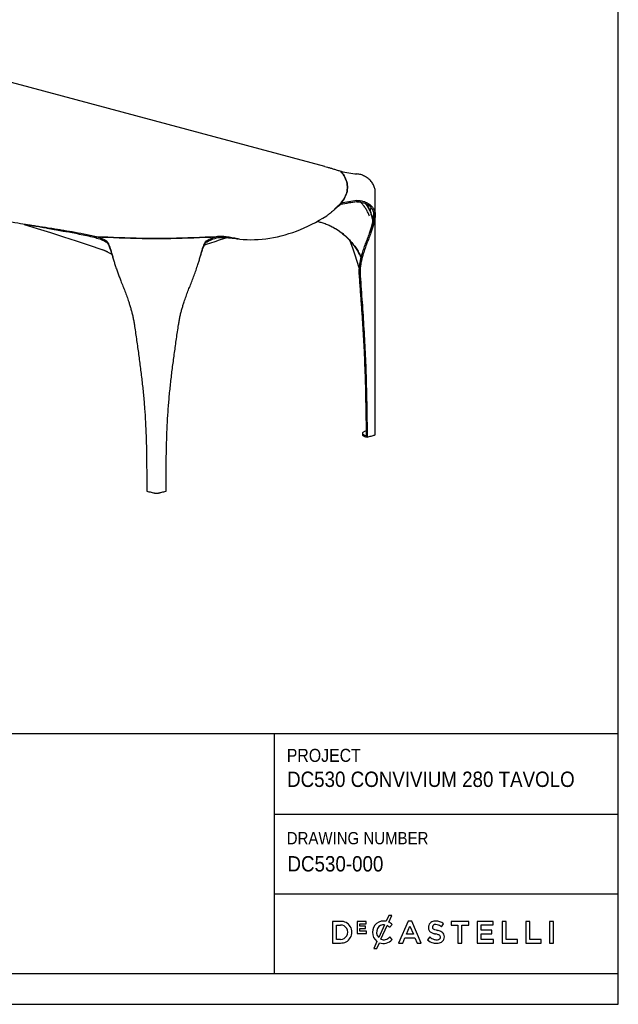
# Model space of a CAD drawing. Header units: millimetres. Extents: x -171 to 1245, y 5 to 522.
# Tile 13 of 14: x 1070 to 1245, y 6 to 294. Entities that reach past the tile are written whole.
import ezdxf

# ---------------------------------------------------------------- set-up
doc = ezdxf.new("R2010")
doc.units = ezdxf.units.MM
doc.linetypes.add('SLD-Solido', pattern=[0])
doc.layers.add('NOTE', color=3, linetype='SLD-Solido')
doc.layers.add('SCHIZZI', color=9, linetype='Continuous')
doc.styles.add('SLDTEXTSTYLE1', font='GOTHIC.TTF', dxfattribs={"width": 0.913})

msp = doc.modelspace()

# ---------------------------------------------------------------- linework, layer by layer
for p, q in [((1159.1671, 251.0377), (1009.2534, 291.2013)), ((1163.81, 239.8683), (1163.81, 240.2537)), ((1163.81, 239.8683), (1163.81, 240.2537)), ((1168.4784, 240.6633), (1168.4784, 241.0487)), ((1172.4321, 237.9679), (1172.7059, 238.9775)), ((1172.635, 232.8797), (1172.6312, 232.8673)), ((1092.2508, 230.1005), (1092.2508, 230.4859)), ((1092.2508, 230.1005), (1092.2508, 230.4859)), ((1095.2183, 228.8498), (1095.2183, 229.2351)), ((1124.3833, 228.8498), (1124.3833, 229.2351)), ((1127.3508, 230.1005), (1127.3508, 230.4859)), ((1127.3508, 230.1005), (1127.3508, 230.4859)), ((1173.8784, 172.5354), (1173.8784, 220.7076)), ((1170.1296, 172.9151), (1170.1303, 172.5297)), ((1171.2724, 171.8447), (1171.2717, 172.23)), ((1171.2724, 171.8447), (1171.5696, 171.7764))]:
    msp.add_line(p, q)
at = {"flags": 128}
for points in [[(1163.81, 249.6574), (1164.1624, 249.2159), (1164.4799, 248.7725), (1164.7625, 248.3274), (1165.0101, 247.8809), (1165.2225, 247.433), (1165.3997, 246.9841), (1165.5415, 246.5342), (1165.6479, 246.0837), (1165.7189, 245.6326), (1165.7543, 245.1812), (1165.7543, 244.7298), (1165.7189, 244.2784), (1165.6479, 243.8274), (1165.5415, 243.3768), (1165.3997, 242.927), (1165.2225, 242.478), (1165.0101, 242.0301), (1164.7625, 241.5836), (1164.4799, 241.1385), (1164.1624, 240.6952), (1163.81, 240.2537)], [(1163.81, 240.2537), (1164.1624, 240.6952), (1164.4799, 241.1385), (1164.7625, 241.5836), (1165.0101, 242.0301), (1165.2225, 242.478), (1165.3997, 242.927), (1165.5415, 243.3768), (1165.6479, 243.8274), (1165.7189, 244.2784), (1165.7543, 244.7298), (1165.7543, 245.1812), (1165.7189, 245.6326), (1165.6479, 246.0837), (1165.5415, 246.5342), (1165.3997, 246.9841), (1165.2225, 247.433), (1165.0101, 247.8809), (1164.7625, 248.3274), (1164.4799, 248.7725), (1164.1624, 249.2159), (1163.81, 249.6574)], [(1134.1638, 229.7607), (1135.2511, 229.6731), (1136.3445, 229.6209), (1137.4433, 229.6042), (1138.5471, 229.623), (1139.6552, 229.6772), (1140.7671, 229.7669), (1141.8822, 229.892), (1142.9998, 230.0523), (1144.1196, 230.248), (1145.2407, 230.4788), (1146.3628, 230.7446), (1147.4851, 231.0452), (1148.6071, 231.3807), (1149.7283, 231.7506), (1150.848, 232.155), (1151.9657, 232.5934), (1153.0808, 233.0659), (1154.1927, 233.572), (1155.3008, 234.1115), (1156.4045, 234.6841), (1157.5034, 235.2896), (1158.5968, 235.9276), (1159.6841, 236.5979)], [(1173.8784, 220.7076), (1173.8784, 222.6062), (1173.8784, 224.3954), (1173.8784, 226.0751), (1173.8784, 227.6454), (1173.8784, 229.1062), (1173.8784, 230.4344), (1173.8784, 231.657), (1173.8784, 232.774), (1173.8784, 233.7854), (1173.8784, 234.7067), (1173.8784, 235.5185), (1173.8784, 236.2209), (1173.8784, 236.5378)], [(1071.0139, 234.1082), (1071.0215, 234.1059), (1074.8841, 232.8983), (1078.719, 231.6843), (1082.5258, 230.4641), (1086.3046, 229.2376), (1090.0552, 228.0048), (1093.7774, 226.766)], [(1092.2508, 230.4859), (1092.7231, 230.3488), (1093.1685, 230.2054), (1093.586, 230.0562), (1093.9744, 229.9013), (1094.3328, 229.7414), (1094.6601, 229.5768), (1094.9555, 229.4079), (1095.2183, 229.2351)], [(1127.3508, 230.4859), (1125.703, 230.3915), (1124.0481, 230.3064), (1122.3868, 230.2307), (1120.72, 230.1643), (1119.0483, 230.1074), (1117.3726, 230.06), (1115.6935, 230.022), (1114.0117, 229.9935), (1112.3281, 229.9745), (1110.6434, 229.965), (1108.9583, 229.965), (1107.2735, 229.9745), (1105.5899, 229.9935), (1103.9082, 230.022), (1102.2291, 230.06), (1100.5533, 230.1074), (1098.8816, 230.1643), (1097.2148, 230.2307), (1095.5536, 230.3064), (1093.8987, 230.3915), (1092.2508, 230.4859)], [(1092.2508, 230.4859), (1093.8987, 230.3915), (1095.5536, 230.3064), (1097.2148, 230.2307), (1098.8816, 230.1643), (1100.5533, 230.1074), (1102.2291, 230.06), (1103.9082, 230.022), (1105.5899, 229.9935), (1107.2735, 229.9745), (1108.9583, 229.965), (1110.6434, 229.965), (1112.3281, 229.9745), (1114.0117, 229.9935), (1115.6935, 230.022), (1117.3726, 230.06), (1119.0483, 230.1074), (1120.72, 230.1643), (1122.3868, 230.2307), (1124.0481, 230.3064), (1125.703, 230.3915), (1127.3508, 230.4859)], [(1092.2508, 230.1005), (1092.7231, 229.9634), (1093.1685, 229.8201), (1093.586, 229.6708), (1093.9744, 229.516), (1094.3328, 229.356), (1094.6601, 229.1914), (1094.9555, 229.0225), (1095.2183, 228.8498)], [(1123.8036, 228.0195), (1124.4834, 228.2651), (1125.7107, 228.6957), (1126.9663, 229.1204), (1128.2499, 229.539), (1129.561, 229.9515), (1130.2452, 230.161)], [(1124.3833, 229.2351), (1124.6461, 229.4079), (1124.9416, 229.5768), (1125.2689, 229.7414), (1125.6272, 229.9013), (1126.0156, 230.0562), (1126.4331, 230.2054), (1126.8786, 230.3488), (1127.3508, 230.4859)], [(1124.3833, 228.8498), (1124.6461, 229.0225), (1124.9416, 229.1914), (1125.2689, 229.356), (1125.6272, 229.516), (1126.0156, 229.6708), (1126.4331, 229.8201), (1126.8786, 229.9634), (1127.3508, 230.1005)], [(1169.2011, 221.2507), (1169.154, 221.4134), (1168.6057, 223.2374), (1168.0223, 225.0513), (1167.4039, 226.8543), (1166.7508, 228.646), (1166.5106, 229.2791)], [(1171.2717, 173.6046), (1171.0163, 173.5357), (1170.7889, 173.4601), (1170.5921, 173.3786), (1170.4281, 173.2921), (1170.2986, 173.2015), (1170.2051, 173.1079), (1170.1485, 173.0122), (1170.1296, 172.9155), (1170.1485, 172.8189), (1170.2051, 172.7234), (1170.2986, 172.63), (1170.4281, 172.5398), (1170.5921, 172.4538), (1170.7889, 172.373), (1171.0163, 172.2981), (1171.2717, 172.23)], [(1170.1303, 172.5297), (1170.1492, 172.4335), (1170.2057, 172.338), (1170.2992, 172.2446), (1170.4287, 172.1545), (1170.5927, 172.0685), (1170.7895, 171.9876), (1171.0169, 171.9127), (1171.2724, 171.8447)]]:
    msp.add_lwpolyline(points, dxfattribs=at)
for centre, start, end in [((1171.4044, 280.1474), 256.013596, 264.656938), ((1171.4044, 209.7636), 95.343062, 103.986404), ((1171.4044, 209.3782), 95.343062, 103.986404)]:
    msp.add_arc(centre, 31.4216, start, end)
for points, knots in [([(1159.1671, 251.0376), (1159.4269, 250.9673), (1159.9788, 250.8181), (1160.8407, 250.5737), (1161.7755, 250.2983), (1162.7723, 249.9929), (1163.457, 249.7715), (1163.81, 249.6574)], [0, 0, 0, 0, 0.16676134, 0.354301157, 0.55568748, 0.770920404, 1, 1, 1, 1]), ([(1173.8986, 243.4483), (1173.8975, 243.6207), (1173.8952, 243.9922), (1173.7971, 244.5559), (1173.6282, 245.1295), (1173.3873, 245.6804), (1173.0813, 246.2037), (1172.7149, 246.6942), (1172.2944, 247.1457), (1171.8268, 247.552), (1171.3211, 247.9095), (1170.7853, 248.2146), (1170.2268, 248.4652), (1169.652, 248.6583), (1169.0671, 248.7981), (1168.6745, 248.8409), (1168.4784, 248.8623)], [0, 0, 0, 0, 0.06100499, 0.13146895, 0.20179218, 0.27248375, 0.34393316, 0.41619426, 0.48910005, 0.56244024, 0.63592404, 0.70923541, 0.78229376, 0.85510125, 0.9276606, 1, 1, 1, 1]), ([(1173.8784, 239.0681), (1173.8784, 239.0819), (1173.8784, 239.1689), (1173.8782, 239.3286), (1173.8775, 239.5473), (1173.8766, 239.7419), (1173.8767, 239.9605), (1173.8773, 240.1554), (1173.8782, 240.3268), (1173.8792, 240.5198), (1173.8802, 240.7488), (1173.8813, 240.9928), (1173.8824, 241.2105), (1173.8835, 241.4062), (1173.8848, 241.6181), (1173.8865, 241.8562), (1173.8885, 242.1215), (1173.8911, 242.4139), (1173.8943, 242.7334), (1173.8983, 243.0815), (1173.9017, 243.3229), (1173.9035, 243.4485)], [0, 0, 0, 0, 0.003308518, 0.021011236, 0.042660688, 0.079345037, 0.116370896, 0.151697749, 0.185333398, 0.217337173, 0.281471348, 0.349718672, 0.398386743, 0.448950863, 0.504657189, 0.568322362, 0.639983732, 0.71819375, 0.804216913, 0.898122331, 1, 1, 1, 1]), ([(1163.81, 240.2537), (1163.6643, 240.1497), (1163.5264, 240.0306), (1163.2609, 239.7838), (1163.1334, 239.6561), (1162.9809, 239.5016), (1162.9507, 239.4709), (1162.906, 239.4254), (1162.8912, 239.4104), (1162.8728, 239.3916), (1162.8695, 239.3883), (1162.8602, 239.3788), (1162.8555, 239.3741), (1162.8415, 239.3598), (1162.8322, 239.3503), (1162.7478, 239.2643), (1162.6715, 239.1863), (1162.5163, 239.0283), (1162.4374, 238.9483), (1162.3169, 238.8274), (1162.2764, 238.787), (1162.2152, 238.7262), (1162.1947, 238.7059), (1162.1639, 238.6755), (1162.1536, 238.6654), (1162.1381, 238.6502), (1162.1329, 238.6451), (1162.1252, 238.6375), (1162.1226, 238.6349), (1162.1187, 238.6311), (1162.1174, 238.6299), (1162.1148, 238.6273), (1162.1136, 238.6262), (1161.9295, 238.4458), (1161.7437, 238.2683), (1161.4626, 238.0101), (1161.3685, 237.9254), (1161.2271, 237.8008), (1161.1799, 237.7597), (1161.1092, 237.6987), (1161.0856, 237.6785), (1161.0502, 237.6484), (1161.0384, 237.6384), (1161.0207, 237.6234), (1161.0148, 237.6184), (1161.006, 237.6109), (1161.003, 237.6084), (1160.9986, 237.6047), (1160.9971, 237.6035), (1160.9949, 237.6016), (1160.9942, 237.601), (1160.9927, 237.5997), (1160.9918, 237.599), (1160.8526, 237.4818), (1160.6776, 237.3395), (1160.2456, 237.0049), (1159.9886, 236.8124), (1159.6841, 236.5979)], [0, 0, 0, 0, 0.125, 0.125, 0.25, 0.25, 0.28125, 0.28125, 0.296875, 0.296875, 0.30078125, 0.30078125, 0.3046875, 0.3046875, 0.3125, 0.3125, 0.375, 0.375, 0.4375, 0.4375, 0.46875, 0.46875, 0.484375, 0.484375, 0.4921875, 0.4921875, 0.49609375, 0.49609375, 0.49804688, 0.49804688, 0.49902344, 0.49902344, 0.5, 0.5, 0.625, 0.625, 0.6875, 0.6875, 0.71875, 0.71875, 0.734375, 0.734375, 0.7421875, 0.7421875, 0.74609375, 0.74609375, 0.74804688, 0.74804688, 0.74902344, 0.74902344, 0.74951172, 0.74951172, 0.75, 0.75, 0.875, 0.875, 1, 1, 1, 1]), ([(1163.81, 239.8683), (1163.7006, 239.8023), (1163.492, 239.6765), (1163.1851, 239.4531), (1162.8898, 239.2243), (1162.5827, 238.9791), (1162.2762, 238.7308), (1162.059, 238.5574), (1161.9625, 238.4804)], [0, 0, 0, 0, 0.19532399, 0.37252496, 0.53160893, 0.68866429, 0.86167037, 1, 1, 1, 1]), ([(1168.4784, 241.0487), (1168.6745, 241.0581), (1169.0671, 241.077), (1169.652, 241.0265), (1170.2268, 240.921), (1170.7853, 240.7563), (1171.3211, 240.536), (1171.8268, 240.2622), (1172.2944, 239.9392), (1172.7149, 239.5709), (1173.0812, 239.1639), (1173.3874, 238.7248), (1173.6279, 238.2593), (1173.7985, 237.7725), (1173.895, 237.269), (1173.9157, 236.7533), (1173.8213, 236.0171), (1173.653, 235.0669), (1173.3687, 233.9116), (1173.0255, 232.7626), (1172.593, 231.4886), (1172.074, 230.0904), (1171.4879, 228.5631), (1170.9155, 227.0261), (1170.4483, 225.6429), (1170.0927, 224.4175), (1169.8357, 223.3581), (1169.6355, 222.2857), (1169.5049, 221.1983), (1169.4454, 220.0951), (1169.4823, 219.3474), (1169.5008, 218.9735)], [0, 0, 0, 0, 0.02037921, 0.04082038, 0.06133145, 0.08191318, 0.10256619, 0.12326777, 0.1439289, 0.16446764, 0.18482476, 0.20495321, 0.22486816, 0.24467935, 0.26453018, 0.28459367, 0.3050299, 0.35149982, 0.39849947, 0.44602067, 0.49398969, 0.55843159, 0.62309102, 0.68757688, 0.75153176, 0.79374251, 0.83556339, 0.877002, 0.91812154, 0.95905199, 1, 1, 1, 1]), ([(1168.4784, 240.6633), (1168.7513, 240.6738), (1169.2991, 240.6948), (1170.1068, 240.5629), (1170.8808, 240.3192), (1171.5192, 239.9982), (1172.0258, 239.6515), (1172.4149, 239.3136), (1172.7527, 238.9412), (1173.0338, 238.5412), (1173.2534, 238.1195), (1173.4086, 237.6806), (1173.496, 237.2282), (1173.5147, 236.7618), (1173.4234, 236.0656), (1173.2598, 235.1404), (1172.9809, 234.0106), (1172.6438, 232.8829), (1172.2183, 231.6286), (1171.7071, 230.2476), (1171.1298, 228.7333), (1170.566, 227.2023), (1170.1059, 225.8184), (1169.7558, 224.5868), (1169.5024, 223.5171), (1169.305, 222.4299), (1169.1761, 221.3231), (1169.1176, 220.1955), (1169.1547, 219.4289), (1169.1732, 219.0449)], [0, 0, 0, 0, 0.02907199, 0.05835465, 0.08780781, 0.11736927, 0.13700699, 0.15647024, 0.17571667, 0.19467081, 0.2133468, 0.23185756, 0.25035887, 0.26904378, 0.28872627, 0.33529031, 0.38254721, 0.43048554, 0.47902617, 0.54446112, 0.61036719, 0.67634623, 0.74203891, 0.78554601, 0.82877526, 0.87173653, 0.91449594, 0.95718198, 1, 1, 1, 1]), ([(1172.2417, 236.461), (1172.177, 236.634), (1171.979, 237.1629), (1171.5746, 238.0042), (1170.9982, 238.9558), (1170.3203, 239.819), (1169.8199, 240.3787), (1169.5281, 240.6226), (1169.5143, 240.6341)], [0, 0, 0, 0, 0.10762666, 0.3290565, 0.54832542, 0.76758329, 0.98898033, 1, 1, 1, 1]), ([(1170.9553, 240.2574), (1171.1471, 240.0005), (1171.5537, 239.4562), (1172.0638, 238.5571), (1172.5038, 237.5881), (1172.8324, 236.5825), (1173.0394, 235.7271), (1173.1226, 235.2063), (1173.1504, 235.0319)], [0, 0, 0, 0, 0.16649013, 0.35283916, 0.53818285, 0.72259331, 0.90714783, 1, 1, 1, 1]), ([(1171.2552, 240.1068), (1171.3433, 239.9871), (1171.644, 239.5785), (1172.0619, 238.8238), (1172.5042, 237.8563), (1172.8327, 236.8504), (1173.0488, 235.9505), (1173.1384, 235.3846), (1173.1731, 235.1654)], [0, 0, 0, 0, 0.08263819, 0.28201399, 0.48031416, 0.67761587, 0.87507172, 1, 1, 1, 1]), ([(1173.4237, 237.5417), (1173.4188, 237.4537), (1173.4069, 237.2408), (1173.3837, 236.9259), (1173.3571, 236.6143), (1173.3312, 236.3488), (1173.3048, 236.1054), (1173.2638, 235.7631), (1173.2008, 235.3107), (1173.1293, 234.8899), (1173.0754, 234.6076), (1173.046, 234.4607), (1173.0139, 234.3075), (1172.9747, 234.129), (1172.9215, 233.9011), (1172.8587, 233.6478), (1172.8088, 233.4689), (1172.7862, 233.3879)], [0, 0, 0, 0, 0.06325282, 0.15292604, 0.22304285, 0.28333929, 0.33910413, 0.39387144, 0.52469378, 0.66101449, 0.69679184, 0.73338071, 0.77076445, 0.8123987, 0.86896376, 0.94069885, 1, 1, 1, 1]), ([(1173.9034, 236.9514), (1173.9015, 237.0559), (1173.8978, 237.2561), (1173.8936, 237.5434), (1173.8904, 237.8046), (1173.8878, 238.0403), (1173.8858, 238.251), (1173.8842, 238.4368), (1173.8829, 238.6126), (1173.8819, 238.767), (1173.8809, 238.8986), (1173.8803, 238.9919), (1173.8793, 239.0398), (1173.8791, 239.0776), (1173.8784, 239.0685), (1173.8784, 239.0679)], [0, 0, 0, 0, 0.1400494, 0.26808517, 0.38431455, 0.48889458, 0.58194709, 0.66356713, 0.73445465, 0.81005803, 0.87938198, 0.94244901, 0.97165055, 0.99814872, 1, 1, 1, 1]), ([(1092.2508, 230.4859), (1090.9884, 230.7626), (1089.7622, 231.0121), (1087.3882, 231.4688), (1086.2403, 231.676), (1084.0253, 232.0594), (1082.9582, 232.2356), (1081.418, 232.4837), (1080.9148, 232.5637), (1080.1748, 232.6803), (1079.9307, 232.7186), (1079.5682, 232.7753), (1079.448, 232.794), (1079.2686, 232.822), (1079.209, 232.8313), (1079.1197, 232.8452), (1079.09, 232.8498), (1079.0455, 232.8568), (1079.0307, 232.8591), (1079.0085, 232.8625), (1079.0011, 232.8637), (1078.99, 232.8654), (1078.9863, 232.866), (1078.9807, 232.8669), (1078.9789, 232.8672), (1078.9761, 232.8676), (1078.9752, 232.8677), (1078.9733, 232.868), (1078.9726, 232.8681), (1077.8068, 233.0496), (1076.6932, 233.2198), (1075.0971, 233.4646), (1074.5775, 233.5444), (1073.8162, 233.6621), (1073.5654, 233.7009), (1073.1938, 233.7587), (1073.0707, 233.7779), (1072.8872, 233.8065), (1072.8262, 233.8161), (1072.7349, 233.8304), (1072.7046, 233.8351), (1072.6591, 233.8422), (1072.644, 233.8446), (1072.6213, 233.8482), (1072.6137, 233.8494), (1072.6024, 233.8511), (1072.5986, 233.8517), (1072.5929, 233.8526), (1072.591, 233.8529), (1072.5882, 233.8534), (1072.5872, 233.8535), (1072.5854, 233.8538), (1072.5842, 233.854), (1071.8692, 233.9661), (1070.9909, 234.1063), (1068.9155, 234.4437), (1067.7186, 234.6408), (1066.3687, 234.8695)], [0, 0, 0, 0, 0.125, 0.125, 0.25, 0.25, 0.375, 0.375, 0.4375, 0.4375, 0.46875, 0.46875, 0.484375, 0.484375, 0.4921875, 0.4921875, 0.49609375, 0.49609375, 0.49804688, 0.49804688, 0.49902344, 0.49902344, 0.49951172, 0.49951172, 0.49975586, 0.49975586, 0.49987793, 0.49987793, 0.5, 0.5, 0.625, 0.625, 0.6875, 0.6875, 0.71875, 0.71875, 0.734375, 0.734375, 0.7421875, 0.7421875, 0.74609375, 0.74609375, 0.74804688, 0.74804688, 0.74902344, 0.74902344, 0.74951172, 0.74951172, 0.74975586, 0.74975586, 0.74987793, 0.74987793, 0.75, 0.75, 0.875, 0.875, 1, 1, 1, 1]), ([(1071.9498, 233.9541), (1072.0492, 233.938), (1072.2266, 233.9093), (1072.4036, 233.8778), (1072.4814, 233.8639)], [0, 0, 0, 0, 0.56065451, 1, 1, 1, 1]), ([(1092.2508, 230.1005), (1091.4878, 230.2716), (1089.9885, 230.608), (1087.7868, 231.0642), (1085.6742, 231.4819), (1083.9572, 231.8068), (1082.6117, 232.0554), (1081.6139, 232.2373), (1080.6409, 232.4129), (1079.6601, 232.5885), (1078.6352, 232.7712), (1077.3295, 233.0025), (1075.7977, 233.2728), (1074.4955, 233.5034), (1073.6457, 233.6549), (1073.2249, 233.7301), (1072.841, 233.7991), (1072.5949, 233.8434), (1072.4842, 233.8634), (1072.4805, 233.8641)], [0, 0, 0, 0, 0.11317699, 0.22238801, 0.3276333, 0.42891312, 0.48038209, 0.53076315, 0.58005635, 0.62826173, 0.68034282, 0.73692234, 0.82886102, 0.91689485, 0.93930612, 0.96144957, 0.9826447, 0.99940462, 1, 1, 1, 1]), ([(1156.8735, 234.9544), (1156.9684, 234.9374), (1157.4383, 234.8536), (1158.3206, 234.612), (1159.5117, 234.2186), (1160.7221, 233.7046), (1161.8979, 233.0984), (1163.0333, 232.4014), (1164.1223, 231.6165), (1165.1593, 230.7473), (1166.1399, 229.7987), (1167.0581, 228.774), (1167.9105, 227.6787), (1168.6889, 226.5155), (1169.3069, 225.4675), (1169.6317, 224.7877), (1169.752, 224.5359)], [0, 0, 0, 0, 0.01756261, 0.08698329, 0.16582509, 0.24451615, 0.32337853, 0.40221935, 0.48091064, 0.55977408, 0.63861454, 0.71730606, 0.79616988, 0.87501126, 0.95370297, 1, 1, 1, 1]), ([(1160.8297, 233.626), (1161.1224, 233.4806), (1161.8107, 233.139), (1162.8479, 232.4946), (1163.9416, 231.7127), (1164.9821, 230.8433), (1165.9662, 229.8954), (1166.8877, 228.8711), (1167.7428, 227.7761), (1168.5248, 226.6138), (1169.1895, 225.4837), (1169.5548, 224.7182), (1169.7157, 224.3812)], [0, 0, 0, 0, 0.07781746, 0.18293844, 0.28783759, 0.392943, 0.49799441, 0.60282398, 0.7078601, 0.81284429, 0.91760826, 1, 1, 1, 1]), ([(1095.2183, 229.2351), (1095.2758, 229.1766), (1095.3909, 229.0594), (1095.5577, 228.8076), (1095.7211, 228.5043), (1095.8815, 228.147), (1096.0397, 227.7408), (1096.1959, 227.2896), (1096.3514, 226.7997), (1096.5067, 226.2772), (1096.6624, 225.7303), (1096.8196, 225.1671), (1096.979, 224.5945), (1097.1411, 224.0185), (1097.3064, 223.4449), (1097.4758, 222.8782), (1097.7207, 222.1018), (1098.0535, 221.1075), (1098.4792, 219.9143), (1098.9184, 218.7396), (1099.4161, 217.448), (1099.9676, 216.0412), (1100.5626, 214.5115), (1101.1399, 212.9731), (1101.6277, 211.5845), (1102.0279, 210.3471), (1102.3481, 209.2707), (1102.6427, 208.173), (1102.9073, 207.0498), (1103.1418, 205.8996), (1103.2661, 205.1088), (1103.3282, 204.7133)], [0, 0, 0, 0, 0.02037921, 0.04082038, 0.06133145, 0.08191318, 0.10256619, 0.12326777, 0.1439289, 0.16446764, 0.18482476, 0.20495321, 0.22486816, 0.24467935, 0.26453018, 0.28459367, 0.3050299, 0.35149982, 0.39849947, 0.44602067, 0.49398969, 0.55843159, 0.62309102, 0.68757688, 0.75153176, 0.79374251, 0.83556339, 0.877002, 0.91812154, 0.95905199, 1, 1, 1, 1]), ([(1095.2183, 228.8498), (1095.3042, 228.7641), (1095.4766, 228.5921), (1095.7211, 228.1784), (1095.9596, 227.6634), (1096.1668, 227.1158), (1096.3472, 226.5852), (1096.5019, 226.1015), (1096.657, 225.5971), (1096.8139, 225.0796), (1096.9739, 224.5569), (1097.0822, 224.2039), (1097.138, 224.03), (1097.1385, 224.0286)], [0, 0, 0, 0, 0.12530355, 0.25151511, 0.37846152, 0.50587476, 0.59051553, 0.67440433, 0.75735861, 0.83905309, 0.91954871, 0.99933214, 1, 1, 1, 1]), ([(1116.2735, 204.7133), (1116.3356, 205.1088), (1116.4598, 205.8996), (1116.6944, 207.0498), (1116.9589, 208.173), (1117.2536, 209.2707), (1117.5737, 210.3471), (1117.9739, 211.5845), (1118.4618, 212.9731), (1119.0391, 214.5115), (1119.6341, 216.0412), (1120.2351, 217.5743), (1120.8304, 219.1228), (1121.3138, 220.4415), (1121.6857, 221.5164), (1121.9247, 222.2406), (1122.1258, 222.8782), (1122.2952, 223.4449), (1122.4606, 224.0185), (1122.6226, 224.5945), (1122.7821, 225.1671), (1122.9392, 225.7303), (1123.095, 226.2772), (1123.2503, 226.7997), (1123.4057, 227.2896), (1123.562, 227.7408), (1123.7201, 228.147), (1123.8805, 228.5043), (1124.044, 228.8076), (1124.2107, 229.0594), (1124.3258, 229.1766), (1124.3833, 229.2351)], [0, 0, 0, 0, 0.04094802, 0.08187848, 0.12299803, 0.16443665, 0.20625754, 0.2484683, 0.31242318, 0.37690905, 0.4415685, 0.50601042, 0.56987286, 0.63288867, 0.66404427, 0.69496999, 0.71540624, 0.73546976, 0.7553206, 0.77513181, 0.79504678, 0.81517525, 0.83553238, 0.85607113, 0.87673226, 0.89743385, 0.91808686, 0.93866859, 0.95917965, 0.97962081, 1, 1, 1, 1]), ([(1122.4632, 224.0286), (1122.4637, 224.03), (1122.5195, 224.2039), (1122.6278, 224.5569), (1122.7878, 225.0796), (1122.9446, 225.5971), (1123.0998, 226.1015), (1123.2545, 226.5852), (1123.4349, 227.1158), (1123.642, 227.6634), (1123.8806, 228.1784), (1124.1251, 228.5921), (1124.2974, 228.7641), (1124.3833, 228.8498)], [0, 0, 0, 0, 0.00066742, 0.08045096, 0.16094668, 0.24264125, 0.32559561, 0.40948448, 0.49412531, 0.62153861, 0.74848503, 0.87469655, 1, 1, 1, 1]), ([(1134.1638, 229.7607), (1133.8642, 229.8108), (1133.5889, 229.8592), (1133.2213, 229.9248), (1133.1063, 229.9456), (1132.9459, 229.9748), (1132.8945, 229.9843), (1132.8205, 229.998), (1132.7963, 230.0025), (1132.7609, 230.0091), (1132.7492, 230.0113), (1132.7319, 230.0145), (1132.7262, 230.0156), (1132.7176, 230.0172), (1132.7148, 230.0177), (1132.7105, 230.0185), (1132.7091, 230.0188), (1132.707, 230.0192), (1132.7063, 230.0193), (1132.7049, 230.0196), (1132.7044, 230.0197), (1132.4568, 230.0664), (1132.1988, 230.1155), (1131.7929, 230.1895), (1131.6544, 230.2142), (1131.4419, 230.2507), (1131.3702, 230.2628), (1131.2615, 230.2807), (1131.2251, 230.2866), (1131.1701, 230.2955), (1131.1517, 230.2984), (1131.1241, 230.3028), (1131.1148, 230.3043), (1131.101, 230.3065), (1131.0964, 230.3072), (1131.0894, 230.3083), (1131.0871, 230.3087), (1131.0825, 230.3094), (1131.0799, 230.3098), (1130.8145, 230.3514), (1130.5317, 230.3924), (1130.0762, 230.4466), (1129.9192, 230.4634), (1129.7163, 230.4819), (1129.6754, 230.4855), (1129.6136, 230.4907), (1129.5929, 230.4923), (1129.567, 230.4944), (1129.5618, 230.4948), (1129.554, 230.4954), (1129.5514, 230.4956), (1129.5475, 230.4959), (1129.5459, 230.496), (1129.5441, 230.4962), (1129.5433, 230.4962), (1129.5353, 230.4969), (1129.5282, 230.4974), (1129.4637, 230.5023), (1129.4039, 230.5066), (1129.0921, 230.527), (1128.802, 230.5406), (1128.1381, 230.5408), (1127.7643, 230.5276), (1127.3508, 230.4859)], [0, 0, 0, 0, 0.125, 0.125, 0.1875, 0.1875, 0.21875, 0.21875, 0.234375, 0.234375, 0.2421875, 0.2421875, 0.24609375, 0.24609375, 0.24804688, 0.24804688, 0.24902344, 0.24902344, 0.24951172, 0.24951172, 0.25, 0.25, 0.375, 0.375, 0.4375, 0.4375, 0.46875, 0.46875, 0.484375, 0.484375, 0.4921875, 0.4921875, 0.49609375, 0.49609375, 0.49804688, 0.49804688, 0.49902344, 0.49902344, 0.5, 0.5, 0.625, 0.625, 0.6875, 0.6875, 0.703125, 0.703125, 0.7109375, 0.7109375, 0.71289062, 0.71289062, 0.71386719, 0.71386719, 0.71435547, 0.71435547, 0.71484375, 0.71484375, 0.71875, 0.71875, 0.75, 0.75, 0.875, 0.875, 1, 1, 1, 1]), ([(1133.3444, 229.8799), (1133.2774, 229.8856), (1133.1076, 229.9), (1132.8428, 229.924), (1132.5491, 229.9516), (1132.2505, 229.9818), (1131.9299, 230.0146), (1131.5871, 230.0491), (1131.2317, 230.0832), (1130.8162, 230.1195), (1130.3273, 230.1566), (1129.7771, 230.1868), (1129.2292, 230.2012), (1128.6663, 230.1996), (1128.0437, 230.1757), (1127.5923, 230.1267), (1127.3508, 230.1005)], [0, 0, 0, 0, 0.03891396, 0.09858334, 0.15003273, 0.20316422, 0.26268734, 0.3232308, 0.38479677, 0.44738729, 0.53509649, 0.6284227, 0.714503, 0.79529469, 0.89045969, 1, 1, 1, 1]), ([(1133.3408, 229.88), (1133.4187, 229.8723), (1133.5755, 229.8568), (1133.7324, 229.8328), (1133.8113, 229.8207)], [0, 0, 0, 0, 0.4969277, 1, 1, 1, 1]), ([(1093.7774, 226.766), (1093.8825, 226.7286), (1094.0728, 226.6609), (1094.3339, 226.564), (1094.5751, 226.4681), (1094.8189, 226.3632), (1095.0806, 226.2436), (1095.3438, 226.1167), (1095.7568, 225.9055), (1096.2247, 225.6479), (1096.6014, 225.4029), (1096.744, 225.3102)], [0, 0, 0, 0, 0.10523574, 0.19068675, 0.26179345, 0.34730588, 0.43576659, 0.52525261, 0.61285043, 0.85347831, 1, 1, 1, 1]), ([(1097.1385, 224.0283), (1097.14, 224.0237), (1097.1429, 224.0144), (1097.1457, 224.0044), (1097.1472, 223.9994)], [0, 0, 0, 0, 0.49998445, 1, 1, 1, 1]), ([(1122.4545, 223.9994), (1122.4559, 224.0044), (1122.4588, 224.0144), (1122.4617, 224.0237), (1122.4631, 224.0283)], [0, 0, 0, 0, 0.50001555, 1, 1, 1, 1]), ([(1169.1732, 219.0449), (1169.2814, 217.6069), (1169.4977, 214.732), (1169.8145, 210.4128), (1170.1143, 206.0807), (1170.3885, 201.729), (1170.6273, 197.3511), (1170.8155, 193.0223), (1170.9574, 188.7489), (1171.0649, 184.5403), (1171.1477, 180.3165), (1171.2141, 176.083), (1171.253, 173.2573), (1171.2724, 171.8447)], [0, 0, 0, 0, 0.09398982, 0.18791602, 0.28171309, 0.37533084, 0.46874094, 0.56194354, 0.64966965, 0.73730864, 0.82489749, 0.91245792, 1, 1, 1, 1]), ([(1169.5008, 218.9735), (1169.5962, 217.6889), (1169.787, 215.1205), (1170.067, 211.263), (1170.3343, 207.3966), (1170.5826, 203.5167), (1170.8057, 199.619), (1170.9972, 195.6987), (1171.1507, 191.751), (1171.2725, 187.7817), (1171.3689, 183.7954), (1171.4464, 179.7962), (1171.5112, 175.7884), (1171.5502, 173.1137), (1171.5696, 171.7764)], [0, 0, 0, 0, 0.08395154, 0.16784938, 0.25164409, 0.33529476, 0.41877343, 0.50206949, 0.58520237, 0.66823011, 0.75120006, 0.83414206, 0.91707275, 1, 1, 1, 1]), ([(1103.3282, 204.7133), (1103.5274, 203.3498), (1103.9256, 200.6235), (1104.5067, 196.5354), (1105.0552, 192.4504), (1105.5547, 188.3702), (1105.9888, 184.2964), (1106.3414, 180.2303), (1106.5958, 176.1733), (1106.7684, 172.1252), (1106.8755, 168.0843), (1106.9336, 164.0488), (1106.9589, 160.0169), (1106.965, 157.3302), (1106.968, 155.9868)], [0, 0, 0, 0, 0.08395154, 0.16784938, 0.25164409, 0.33529476, 0.41877343, 0.50206949, 0.58520237, 0.66823011, 0.75120006, 0.83414206, 0.91707275, 1, 1, 1, 1]), ([(1112.6337, 155.9868), (1112.6367, 157.3302), (1112.6427, 160.0169), (1112.6681, 164.0488), (1112.7261, 168.0843), (1112.8333, 172.1252), (1113.0059, 176.1733), (1113.2603, 180.2303), (1113.6128, 184.2964), (1114.047, 188.3702), (1114.5465, 192.4504), (1115.0949, 196.5354), (1115.676, 200.6235), (1116.0743, 203.3498), (1116.2735, 204.7133)], [0, 0, 0, 0, 0.08292725, 0.16585794, 0.24879994, 0.33176989, 0.41479763, 0.49793051, 0.58122657, 0.66470524, 0.74835591, 0.83215062, 0.91604846, 1, 1, 1, 1]), ([(1171.5696, 171.7764), (1171.9588, 171.8924), (1172.5471, 172.0678), (1173.2404, 172.2727), (1173.564, 172.3709), (1173.7266, 172.4173), (1173.8063, 172.4491), (1173.8663, 172.4896), (1173.8744, 172.5201), (1173.8784, 172.5354)], [0, 0, 0, 0, 0.4728162, 0.71483066, 0.83839599, 0.8698816, 0.90766267, 0.95385019, 1, 1, 1, 1]), ([(1106.968, 155.9868), (1107.4009, 155.8826), (1108.0555, 155.725), (1108.8205, 155.5392), (1109.1867, 155.4525), (1109.3601, 155.409), (1109.4787, 155.3875), (1109.6299, 155.3721), (1109.8009, 155.3664), (1109.9715, 155.3721), (1110.1446, 155.3894), (1110.2906, 155.4209), (1110.4285, 155.4551), (1110.562, 155.487), (1110.6941, 155.519), (1110.952, 155.5812), (1111.5984, 155.7371), (1112.2011, 155.8825), (1112.6337, 155.9868)], [0, 0, 0, 0, 0.23642097, 0.35743478, 0.41922081, 0.43496447, 0.45385604, 0.47695105, 0.50002722, 0.52310338, 0.54619839, 0.57404291, 0.5984314, 0.62265668, 0.64673112, 0.67066711, 0.76357903, 1, 1, 1, 1])]:
    msp.add_open_spline(points, degree=3, knots=knots)
at = {"layer": 'SCHIZZI', "color": 13, "true_color": 0xb45a5a}
for p, q in [((1245.1336, 5.7373), (1245.0983, 522.3373)), ((970.7357, 84.9898), (1245.1293, 84.9898)), ((1144.2886, 84.9898), (1144.2886, 14.746)), ((1144.2886, 61.4448), (1245.1301, 61.4448)), ((1144.2886, 38.1078), (1245.1326, 38.1078)), ((1163.7207, 30.0241), (1161.3486, 30.0241)), ((1161.3486, 30.0241), (1161.3486, 23.6832)), ((1162.5146, 24.7507), (1162.5146, 28.9566)), ((1162.5146, 28.9566), (1163.7207, 28.9566)), ((1171.29, 29.9803), (1168.6362, 29.9803)), ((1168.6362, 29.9803), (1168.6362, 26.4625)), ((1169.4054, 28.5787), (1169.4054, 29.2924)), ((1169.4054, 29.2924), (1171.29, 29.2924)), ((1171.29, 29.2924), (1171.29, 29.9803)), ((1176.6417, 29.0336), (1174.9187, 25.2537)), ((1177.8736, 31.7089), (1177.1107, 30.0333)), ((1178.7525, 31.7089), (1177.8736, 31.7089)), ((1177.8799, 29.7912), (1178.7525, 31.7089)), ((1178.1045, 28.2616), (1178.8544, 29.1252)), ((1178.8544, 29.1252), (1178.8329, 29.1454)), ((1183.5619, 30.0691), (1180.7723, 23.6832)), ((1184.6253, 30.0691), (1183.5619, 30.0691)), ((1184.6335, 30.0497), (1184.6253, 30.0691)), ((1187.4148, 23.6832), (1184.6335, 30.0497)), ((1193.3206, 28.4336), (1193.9483, 29.318)), ((1201.3194, 30.0241), (1196.1619, 30.0241)), ((1196.1619, 30.0241), (1196.1619, 28.9393)), ((1196.1619, 28.9393), (1198.1533, 28.9393)), ((1198.1533, 28.9393), (1198.1533, 23.6832)), ((1199.328, 23.6832), (1199.328, 28.9393)), ((1199.328, 28.9393), (1201.3194, 28.9393)), ((1201.3194, 28.9393), (1201.3194, 30.0241)), ((1208.4852, 30.0247), (1203.7671, 30.0247)), ((1203.7671, 30.0247), (1203.7671, 23.6832)), ((1204.934, 27.4058), (1204.934, 28.9747)), ((1204.934, 28.9747), (1208.4852, 28.9747)), ((1208.4852, 28.9747), (1208.4852, 30.0247)), ((1212.2882, 30.0241), (1211.1217, 30.0241)), ((1211.1217, 30.0241), (1211.1217, 23.6832)), ((1212.2882, 24.7507), (1212.2882, 30.0241)), ((1219.1847, 30.0241), (1218.0188, 30.0241)), ((1218.0188, 30.0241), (1218.0188, 23.6832)), ((1219.1847, 24.7507), (1219.1847, 30.0241)), ((1224.9783, 30.0247), (1224.9783, 23.6832)), ((1226.1441, 30.0247), (1224.9783, 30.0247)), ((1226.1441, 23.6832), (1226.1441, 30.0247)), ((1168.6362, 26.4625), (1171.315, 26.4625)), ((1171.0639, 28.5787), (1169.4054, 28.5787)), ((1169.4054, 27.8898), (1171.0639, 27.8898)), ((1169.4054, 27.1512), (1169.4054, 27.8898)), ((1171.315, 27.1512), (1169.4054, 27.1512)), ((1171.0639, 27.8898), (1171.0639, 28.5787)), ((1171.315, 26.4625), (1171.315, 27.1512)), ((1173.085, 26.8233), (1173.085, 26.8356)), ((1175.5917, 24.7977), (1177.4061, 28.7818)), ((1183.0472, 26.2398), (1184.0758, 28.6397)), ((1185.1134, 26.2398), (1183.0472, 26.2398)), ((1184.0758, 28.6397), (1185.1134, 26.2398)), ((1208.0816, 27.4058), (1204.934, 27.4058)), ((1204.934, 26.3564), (1208.0816, 26.3564)), ((1204.934, 24.7326), (1204.934, 26.3564)), ((1208.0816, 26.3564), (1208.0816, 27.4058)), ((1161.3486, 23.6832), (1163.7207, 23.6832)), ((1163.7207, 24.7507), (1162.5146, 24.7507)), ((1174.4201, 24.1603), (1173.4707, 22.0755)), ((1174.3522, 22.0755), (1175.1312, 23.7845)), ((1178.8995, 24.7201), (1178.1483, 25.4804)), ((1178.8781, 24.6979), (1178.8995, 24.7201)), ((1180.7723, 23.6832), (1181.9707, 23.6832)), ((1181.9707, 23.6832), (1182.6165, 25.1987)), ((1182.6165, 25.1987), (1185.5436, 25.1987)), ((1185.5436, 25.1987), (1186.1802, 23.6832)), ((1186.1802, 23.6832), (1187.4148, 23.6832)), ((1189.9449, 25.4487), (1189.2409, 24.6122)), ((1198.1533, 23.6832), (1199.328, 23.6832)), ((1203.7671, 23.6832), (1208.5304, 23.6832)), ((1208.5304, 24.7326), (1204.934, 24.7326)), ((1208.5304, 23.6832), (1208.5304, 24.7326)), ((1211.1217, 23.6832), (1215.5883, 23.6832)), ((1215.5883, 24.7507), (1212.2882, 24.7507)), ((1215.5883, 23.6832), (1215.5883, 24.7507)), ((1218.0188, 23.6832), (1222.4855, 23.6832)), ((1222.4855, 24.7507), (1219.1847, 24.7507)), ((1222.4855, 23.6832), (1222.4855, 24.7507)), ((1224.9783, 23.6832), (1226.1441, 23.6832)), ((1173.4707, 22.0755), (1174.3522, 22.0755)), ((970.7357, 14.746), (1245.1336, 14.746)), ((507.1336, 5.7373), (1245.1336, 5.7373))]:
    msp.add_line(p, q, dxfattribs=at)
for centre, radius, start, end in [((1163.8923, 26.8537), 3.1751, 266.901566, 93.098434), ((1163.766, 26.8537), 2.1034, 268.766282, 91.233718), ((1176.3373, 26.8739), 3.2527, 76.245226, 180.890911), ((1176.3329, 27.0729), 1.9849, 81.048625, 153.584323), ((1176.4664, 26.677), 3.4199, 45.713936, 65.587087), ((1191.5236, 28.2194), 2.0441, 162.439658, 192.31941), ((1191.2457, 28.2491), 1.7711, 114.634461, 160.643008), ((1191.6251, 27.4218), 2.6813, 89.507878, 114.634461), ((1191.4642, 28.1379), 0.9313, 98.98092, 140.323531), ((1191.6454, 26.9911), 2.0923, 77.544736, 98.98092), ((1191.6744, 26.3088), 3.7942, 72.444707, 90.397323), ((1191.3662, 25.9978), 3.123, 51.257807, 76.472925), ((1191.5203, 26.1627), 3.9813, 52.421826, 70.96437), ((1176.4081, 26.8233), 3.3231, 180, 233.257859), ((1176.7344, 26.8735), 2.4332, 153.584323, 221.736626), ((1175.8034, 25.9014), 3.2963, 45.725978, 60.907311), ((1190.858, 28.037), 1.3554, 190.789839, 232.667652), ((1191.5618, 28.9598), 2.516, 232.667652, 251.270828), ((1191.337, 28.3475), 0.7041, 146.859349, 193.310287), ((1191.2244, 28.3209), 0.5884, 193.310287, 230.567348), ((1192.7204, 31.8933), 5.6683, 249.700677, 255.514634), ((1191.7699, 29.0621), 1.5082, 232.447777, 252.597743), ((1190.5508, 23.4952), 3.0055, 73.32325, 75.514634), ((1193.6848, 34.3259), 7.1083, 250.558671, 257.31246), ((1192.3689, 29.9407), 3.6922, 254.999991, 258.293285), ((1190.5555, 21.1891), 5.2453, 70.271292, 78.293285), ((1191.1516, 22.7795), 4.713, 64.632538, 78.098948), ((1191.7134, 24.318), 1.9095, 58.434365, 71.284159), ((1192.5288, 25.4602), 1.7034, 28.771237, 67.859867), ((1192.0914, 25.512), 2.0777, 338.409002, 21.695689), ((1176.3382, 26.9794), 3.4153, 249.303651, 318.584579), ((1176.3741, 26.762), 2.1143, 248.283765, 285.876596), ((1176.1422, 27.3434), 2.7377, 287.214356, 317.118479), ((1191.8486, 27.476), 3.8731, 227.679974, 255.773336), ((1192.0493, 27.627), 3.0288, 225.988556, 252.682325), ((1191.8919, 27.6467), 4.0492, 255.773336, 272.447936), ((1191.9039, 27.1606), 2.5403, 252.682325, 275.673903), ((1191.9963, 26.267), 2.6667, 271.471115, 299.926045), ((1192.0585, 25.812), 1.1832, 274.681301, 307.588783), ((1192.3947, 25.3999), 0.6312, 27.461774, 59.715245), ((1192.3764, 25.3646), 0.6351, 309.483879, 346.593811), ((1192.2528, 25.3941), 0.7622, 346.593811, 22.926711), ((1192.5074, 25.3791), 1.6422, 299.926045, 337.379461)]:
    msp.add_arc(centre, radius, start, end, dxfattribs=at)

# ---------------------------------------------------------------- texts
at = {"layer": 'NOTE', "attachment_point": 1, "style": 'SLDTEXTSTYLE1'}
for s, insert, char_height in [('PROJECT', (1147.9805, 80.5342), 3.81), (' DC530 CONVIVIUM 280 TAVOLO ', (1146.5521, 73.8716), 4.5), ('DRAWING NUMBER', (1147.9805, 56.1827), 3.6), (' DC530-000', (1146.6662, 49.126), 4.5)]:
    msp.add_mtext(s, dxfattribs=dict(at, insert=insert, char_height=char_height))

doc.saveas('drawing.dxf')
